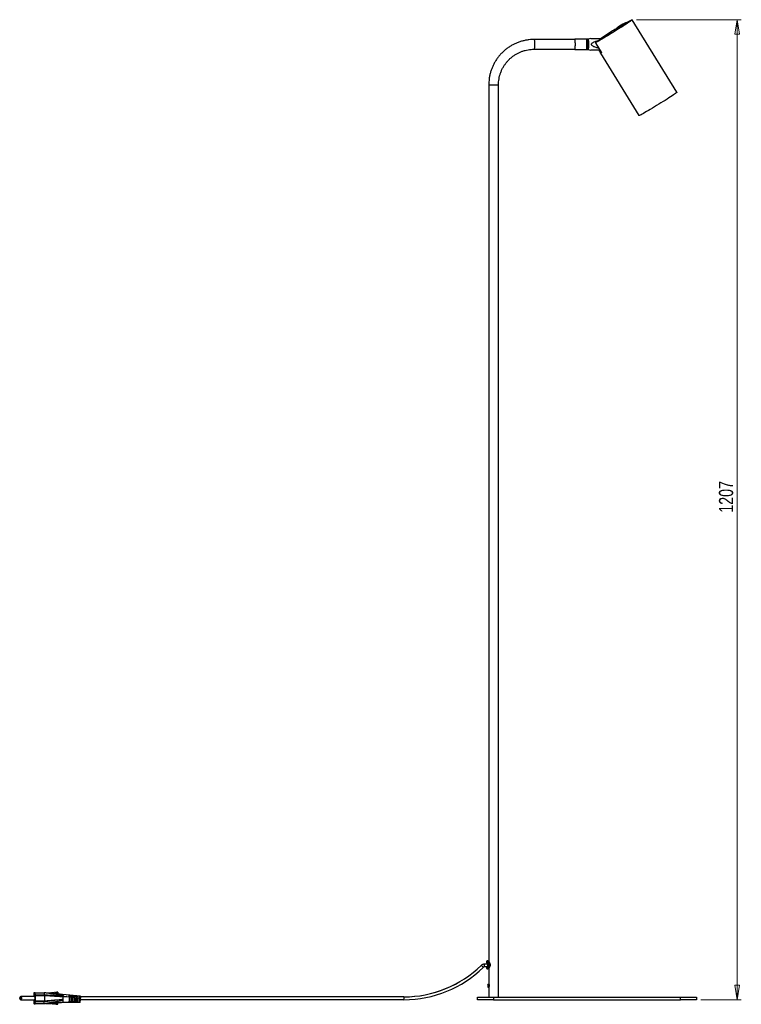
# Model space of a CAD drawing. Header units: millimetres. Extents: x 428 to 987, y 292 to 697.
# Tile 2 of 4: x 619 to 797, y 292 to 535. Entities that reach past the tile are written whole.
import ezdxf

# ---------------------------------------------------------------- set-up
doc = ezdxf.new("R2010")
doc.units = ezdxf.units.MM
doc.styles.add('SLDTEXTSTYLE0', font='TXT', dxfattribs={"width": 0.75})
doc.dimstyles.new('SLDDIMSTYLE0', dxfattribs={"dimtxt": 3.5, "dimasz": 3.556, "dimexe": 0, "dimexo": 0.0625, "dimgap": 0.875, "dimtad": 1, "dimdec": 0, "dimlfac": 5, "dimrnd": 1e-09, "dimzin": 12, "dimdsep": 46, "dimtxsty": 'SLDTEXTSTYLE0', "dimblk1": 'CLOSED', "dimblk2": 'CLOSED', "dimsah": 1, "dimcen": 0.09, "dimadec": 0, "dimazin": 3, "dimtfac": 1, "dimtdec": 0, "dimtofl": 0, "dimtmove": 0, "dimatfit": 3, "dimldrblk": 'CLOSED', "dimfxl": 0, "dimfrac": 2, "dimtolj": 1, "dimtzin": 12, "dimarcsym": 0})

# ---------------------------------------------------------------- blocks, each defined once
blk = doc.blocks.new('_Closed')
at = {"color": 0, "linetype": 'ByBlock', "lineweight": -2}
for p, q in [((-1, 0.166667), (0, 0)), ((-1, 0.166667), (-1, -0.166667)), ((0, 0), (-1, -0.166667)), ((0, 0), (-1, 0))]:
    blk.add_line(p, q, dxfattribs=at)
blk = doc.blocks.new('_D')
at = {"color": 7, "linetype": 'Continuous', "lineweight": 0}
for p, q in [((770.95, 535.1), (796.8, 535.1)), ((795.8, 535.1), (795.8, 293.63)), ((786.8, 293.63), (796.8, 293.63))]:
    blk.add_line(p, q, dxfattribs=at)
at = {"color": 7, "linetype": 'Continuous', "lineweight": 18, "xscale": 3.556, "yscale": 3.556}
for p, rotation in [((795.8, 535.1, 29.07), 90.0000000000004), ((795.8, 293.63, 29.07), 270.0000000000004)]:
    blk.add_blockref('_Closed', p, dxfattribs=dict(at, rotation=rotation))
at = {"color": 7, "linetype": 'Continuous', "lineweight": 18, "insert": (791.29, 413.62), "char_height": 3.5, "attachment_point": 1, "rotation": 90, "style": 'SLDTEXTSTYLE0'}
blk.add_mtext('1207', dxfattribs=at)

msp = doc.modelspace()

# ---------------------------------------------------------------- linework, layer by layer
at = {"color": 8, "linetype": 'Continuous', "lineweight": 25}
for p, q in [((768.43, 534.33), (768.45, 534.34)), ((768.48, 534.34), (768.45, 534.34)), ((768.61, 534.32), (768.61, 534.32)), ((765.94, 532.63), (765.94, 532.64)), ((766.17, 532.93), (766.23, 532.97)), ((766.17, 532.93), (766.17, 532.91)), ((763.11, 530.83), (763.09, 530.83)), ((763.16, 530.92), (763.23, 530.9)), ((763.31, 530.95), (763.31, 530.95)), ((762.09, 527.14), (762.22, 527.22)), ((734.6, 519.03), (737, 519.03)), ((734.1, 303.13), (734.1, 303.12)), ((734.1, 302.92), (734.1, 302.93)), ((734.1, 301.53), (734.1, 301.54)), ((734.1, 301.33), (734.1, 301.33))]:
    msp.add_line(p, q, dxfattribs=at)
at = {"color": 7, "linetype": 'Continuous', "lineweight": 25}
for p, q in [((768.66, 534.28), (768.62, 534.33)), ((769.55, 534.8), (769.52, 534.84)), ((780.95, 517.22), (769.95, 535.1)), ((766.12, 532.79), (766.15, 532.73)), ((755.76, 530.23), (745.78, 530.23)), ((758.62, 530.33), (755.76, 530.33)), ((758.67, 530.3), (758.62, 530.33)), ((758.71, 530.33), (758.67, 530.3)), ((759.08, 530.33), (758.72, 530.33)), ((759.75, 530.43), (759.08, 530.33)), ((761.19, 529.63), (760.92, 529.47)), ((761.19, 529.64), (760.93, 529.47)), ((760.97, 529.27), (762.28, 527.14)), ((763.23, 530.9), (761.3, 529.71)), ((761.31, 529.7), (761.3, 529.71)), ((762.1, 530.43), (762.47, 530.43)), ((762.28, 530.43), (763.05, 530.9)), ((763.09, 530.83), (763.05, 530.9)), ((763.14, 530.95), (763.31, 530.95)), ((763.14, 530.95), (763.16, 530.92)), ((763.16, 530.92), (763.26, 530.92)), ((745.78, 527.83), (755.76, 527.83)), ((755.76, 527.73), (758.62, 527.73)), ((758.62, 527.73), (758.67, 527.76)), ((758.67, 527.76), (758.71, 527.73)), ((758.72, 527.73), (759.08, 527.73)), ((759.08, 527.73), (759.75, 527.63)), ((762.09, 527.14), (761.79, 527.63)), ((762.1, 526.86), (771.58, 511.46)), ((762.32, 527.04), (762.16, 526.94)), ((734.6, 519.03), (734.6, 303.01)), ((737, 294.23), (737, 519.03)), ((732.75, 302.09), (732.72, 302.09)), ((733.55, 302.42), (733.52, 302.42)), ((734.29, 302.42), (733.55, 302.42)), ((734.2, 301.72), (733.55, 301.72)), ((734.1, 302.93), (734.1, 303.13)), ((734.1, 303.12), (734.1, 303.11)), ((734.1, 303.11), (734.1, 302.92)), ((734.1, 302.91), (734.1, 302.92)), ((734.1, 301.54), (734.1, 301.34)), ((734.1, 301.33), (734.1, 301.53)), ((734.11, 301.34), (734.1, 301.33)), ((734.35, 303.23), (734.2, 303.23)), ((734.2, 301.23), (734.35, 301.23)), ((734.6, 301.44), (734.6, 297.42)), ((734.43, 297.35), (734.39, 297.35)), ((734.49, 297.43), (734.47, 297.43)), ((734.54, 296.63), (734.56, 296.63)), ((734.6, 296.7), (734.6, 294.23)), ((619.54, 294.38), (619.37, 294.38)), ((619.37, 293.63), (619.54, 293.63)), ((622.83, 294.38), (619.54, 294.38)), ((619.54, 293.63), (622.83, 293.63)), ((622.58, 295.25), (622.55, 294.83)), ((622.55, 294.61), (622.55, 294.38)), ((622.55, 293.63), (622.55, 293.34)), ((622.9, 295.34), (622.59, 295.34)), ((622.9, 295.34), (623.91, 295.34)), ((622.94, 294.83), (622.91, 295.25)), ((625.11, 295.25), (622.91, 295.25)), ((622.94, 294.83), (625.13, 294.83)), ((625.14, 294.61), (622.94, 294.61)), ((622.94, 293.34), (622.94, 294.61)), ((623.91, 295.34), (625.1, 295.34)), ((625.11, 295.25), (625.13, 294.83)), ((625.13, 294.83), (625.13, 294.83)), ((625.14, 294.61), (625.14, 293.34)), ((626.57, 295.26), (626.45, 295.26)), ((626.45, 295.26), (626.5, 295.26)), ((626.62, 295.26), (626.5, 295.26)), ((626.57, 295.26), (626.62, 295.26)), ((626.75, 295.29), (626.79, 295.3)), ((626.87, 295.29), (626.75, 295.29)), ((626.92, 295.3), (626.79, 295.3)), ((626.87, 295.29), (626.92, 295.3)), ((627.04, 295.32), (627.09, 295.33)), ((627.17, 295.32), (627.04, 295.32)), ((627.21, 295.33), (627.09, 295.33)), ((627.17, 295.32), (627.21, 295.33)), ((627.47, 295.36), (627.34, 295.36)), ((627.34, 295.36), (627.39, 295.36)), ((627.51, 295.36), (627.39, 295.36)), ((627.47, 295.36), (627.51, 295.36)), ((627.77, 295.39), (627.64, 295.39)), ((627.64, 295.39), (627.68, 295.39)), ((627.81, 295.39), (627.68, 295.39)), ((627.77, 295.39), (627.81, 295.39)), ((627.94, 295.42), (627.98, 295.43)), ((628.06, 295.42), (627.94, 295.42)), ((628.11, 295.43), (627.98, 295.43)), ((628.06, 295.42), (628.11, 295.43)), ((628.24, 295.45), (628.34, 295.47)), ((628.36, 295.45), (628.24, 295.45)), ((628.46, 295.47), (628.34, 295.47)), ((628.36, 295.45), (628.46, 295.47)), ((628.46, 295.47), (628.46, 294.95)), ((634.01, 294.48), (629.63, 294.92)), ((629.7, 294.6), (629.7, 294.66)), ((630.64, 294.38), (633.01, 294.12)), ((631.46, 294.67), (631.19, 294.71)), ((631.23, 294.37), (631.5, 294.37)), ((631.5, 294.15), (631.23, 294.15)), ((631.46, 294.67), (631.46, 294.37)), ((632.06, 294.61), (631.79, 294.64)), ((631.82, 294.37), (632.09, 294.37)), ((632.1, 294.15), (631.83, 294.15)), ((632.06, 294.61), (632.06, 294.37)), ((632.66, 294.54), (632.39, 294.57)), ((632.39, 294.57), (632.41, 294.37)), ((632.41, 294.37), (632.68, 294.37)), ((632.69, 294.15), (632.42, 294.15)), ((632.68, 294.37), (632.66, 294.54)), ((632.66, 294.54), (632.66, 294.37)), ((633.26, 294.46), (632.99, 294.5)), ((632.99, 294.5), (633, 294.37)), ((633, 294.37), (633.27, 294.37)), ((633.28, 294.15), (633.01, 294.15)), ((633.01, 294.15), (633.01, 294.12)), ((633.03, 293.63), (633.06, 293.63)), ((633.27, 293.63), (633.06, 293.63)), ((633.27, 294.37), (633.26, 294.46)), ((633.26, 294.46), (633.26, 294.37)), ((633.28, 294.09), (633.28, 294.15)), ((633.28, 294.09), (633.61, 294.06)), ((633.86, 294.38), (633.59, 294.42)), ((633.59, 294.42), (633.59, 294.37)), ((633.59, 294.37), (633.86, 294.37)), ((633.87, 294.15), (633.61, 294.15)), ((633.61, 294.15), (633.61, 294.06)), ((633.87, 293.63), (633.61, 293.63)), ((633.86, 294.37), (633.86, 294.38)), ((633.86, 294.38), (633.86, 294.37)), ((633.88, 294.03), (633.87, 294.15)), ((633.88, 294.03), (634.02, 294.01)), ((634.02, 294.01), (634.02, 294.01)), ((713.72, 293.63), (634.02, 293.63)), ((713.72, 294.33), (634.03, 294.33)), ((731.8, 293.63), (731.8, 294.23)), ((731.8, 294.23), (735.8, 294.23)), ((735.8, 293.63), (731.8, 293.63)), ((735.8, 294.23), (735.8, 293.63)), ((735.8, 294.23), (781.8, 294.23)), ((735.8, 293.63), (781.8, 293.63)), ((781.8, 293.63), (781.8, 294.23)), ((781.8, 294.23), (785.8, 294.23)), ((785.8, 293.63), (781.8, 293.63)), ((785.8, 294.23), (785.8, 293.63)), ((622.55, 293.13), (622.58, 292.71)), ((622.59, 292.62), (622.9, 292.62)), ((625.09, 292.62), (622.9, 292.62)), ((622.91, 292.71), (622.94, 293.13)), ((622.91, 292.71), (625.11, 292.71)), ((622.94, 293.34), (625.14, 293.34)), ((625.13, 293.13), (622.94, 293.13)), ((624.79, 292.62), (624.79, 292.62)), ((625.11, 292.71), (625.13, 293.13)), ((625.13, 293.13), (625.13, 293.13)), ((625.14, 293.34), (625.14, 293.34)), ((626.57, 292.7), (626.45, 292.7)), ((626.45, 292.7), (626.5, 292.69)), ((626.62, 292.69), (626.5, 292.69)), ((626.57, 292.7), (626.62, 292.69)), ((626.87, 292.67), (626.75, 292.67)), ((626.75, 292.67), (626.79, 292.66)), ((626.92, 292.66), (626.79, 292.66)), ((626.87, 292.67), (626.92, 292.66)), ((627.17, 292.63), (627.04, 292.63)), ((627.04, 292.63), (627.09, 292.63)), ((627.21, 292.63), (627.09, 292.63)), ((627.17, 292.63), (627.21, 292.63)), ((627.47, 292.6), (627.34, 292.6)), ((627.34, 292.6), (627.39, 292.6)), ((627.51, 292.6), (627.39, 292.6)), ((627.47, 292.6), (627.51, 292.6)), ((627.77, 292.57), (627.64, 292.57)), ((627.64, 292.57), (627.68, 292.56)), ((627.81, 292.56), (627.68, 292.56)), ((627.77, 292.57), (627.81, 292.56)), ((628.06, 292.54), (627.94, 292.54)), ((627.94, 292.54), (627.98, 292.53)), ((628.11, 292.53), (627.98, 292.53)), ((628.06, 292.54), (628.11, 292.53)), ((628.36, 292.5), (628.24, 292.5)), ((628.24, 292.5), (628.34, 292.49)), ((628.46, 292.49), (628.34, 292.49)), ((628.36, 292.5), (628.46, 292.49)), ((628.46, 292.49), (628.46, 293.02)), ((629.63, 292.98), (634, 292.98)), ((631.46, 293.28), (631.19, 293.28)), ((631.19, 293.06), (631.46, 293.06)), ((631.46, 293.28), (631.46, 293.06)), ((632.06, 293.28), (631.79, 293.28)), ((631.79, 293.06), (632.06, 293.07)), ((632.06, 293.28), (632.06, 293.07)), ((632.66, 293.28), (632.39, 293.28)), ((632.39, 293.07), (632.66, 293.07)), ((632.66, 293.28), (632.66, 293.07)), ((633.26, 293.28), (632.99, 293.28)), ((632.99, 293.08), (633.26, 293.08)), ((633.26, 293.28), (633.26, 293.08)), ((633.86, 293.28), (633.59, 293.28)), ((633.59, 293.08), (633.86, 293.09)), ((633.86, 293.28), (633.86, 293.09))]:
    msp.add_line(p, q, dxfattribs=at)
at = {"color": 7, "linetype": 'Continuous', "lineweight": 25, "flags": 128}
for points in [[(768.5, 534.36), (768.69, 534.46), (769.03, 534.65), (769.32, 534.81), (769.56, 534.94), (769.74, 535.03), (769.87, 535.08), (769.94, 535.1), (769.94, 535.08), (769.89, 535.03), (769.78, 534.94), (769.61, 534.81), (769.39, 534.65), (769.11, 534.46), (768.79, 534.24), (768.42, 534), (768.01, 533.73), (767.56, 533.44), (767.09, 533.14), (766.59, 532.83), (766.07, 532.5), (765.54, 532.18), (765.02, 531.85), (764.49, 531.53), (763.97, 531.22), (763.47, 530.92), (763, 530.64), (762.55, 530.37), (762.13, 530.14), (761.76, 529.92), (761.43, 529.74), (761.15, 529.59), (760.93, 529.47), (760.93, 529.47)], [(768.38, 534.27), (768.43, 534.3), (768.77, 534.49), (769.06, 534.65), (769.3, 534.78), (769.49, 534.87), (769.61, 534.93), (769.68, 534.94), (769.69, 534.93), (769.64, 534.87), (769.52, 534.78), (769.35, 534.65), (769.12, 534.49), (768.84, 534.3), (768.51, 534.08), (768.14, 533.83), (767.73, 533.57), (767.28, 533.28), (766.81, 532.98), (766.31, 532.67), (765.8, 532.35), (765.29, 532.03), (764.77, 531.71), (764.26, 531.4), (763.76, 531.11), (763.29, 530.82), (762.84, 530.56), (762.42, 530.32), (762.04, 530.1), (761.71, 529.91), (761.43, 529.76), (761.19, 529.64), (761.19, 529.64)], [(768.56, 534.36), (768.74, 534.46), (769.01, 534.61), (769.23, 534.72), (769.39, 534.8), (769.49, 534.83), (769.52, 534.83), (769.5, 534.8), (769.41, 534.72), (769.26, 534.61), (769.06, 534.46), (768.8, 534.28), (768.49, 534.07), (768.13, 533.84), (767.73, 533.57), (767.29, 533.29), (766.83, 533), (766.34, 532.69), (765.83, 532.38), (765.32, 532.06), (764.81, 531.75), (764.3, 531.44), (763.81, 531.14), (763.34, 530.86), (762.89, 530.6), (762.49, 530.36), (762.12, 530.15), (761.79, 529.97), (761.52, 529.82), (761.3, 529.71), (761.3, 529.71)], [(755.73, 530.23), (755.74, 530.27), (755.76, 530.33), (755.78, 530.31), (755.79, 530.22), (755.81, 530.07), (755.82, 529.86), (755.83, 529.61), (755.84, 529.32), (755.84, 529.02), (755.84, 528.72), (755.83, 528.44), (755.82, 528.19), (755.81, 527.98), (755.79, 527.83), (755.78, 527.75), (755.76, 527.73), (755.74, 527.78), (755.73, 527.83)], [(755.76, 530.23), (755.78, 530.21), (755.79, 530.11), (755.81, 529.95), (755.82, 529.73), (755.83, 529.47), (755.84, 529.18), (755.84, 528.88), (755.83, 528.59), (755.82, 528.32), (755.81, 528.1), (755.79, 527.94), (755.78, 527.85), (755.76, 527.83)], [(758.62, 530.33), (758.63, 530.31), (758.65, 530.22), (758.67, 530.07), (758.68, 529.86), (758.69, 529.61), (758.7, 529.32), (758.7, 529.02), (758.7, 528.72), (758.69, 528.44), (758.68, 528.19), (758.67, 527.98), (758.65, 527.83), (758.63, 527.75), (758.62, 527.73)], [(758.67, 530.3), (758.68, 530.27), (758.7, 530.17), (758.72, 530), (758.73, 529.78), (758.74, 529.51), (758.74, 529.22), (758.75, 528.91), (758.74, 528.61), (758.73, 528.34), (758.72, 528.1), (758.71, 527.92), (758.69, 527.8), (758.67, 527.76)], [(758.71, 530.33), (758.73, 530.31), (758.75, 530.22), (758.77, 530.07), (758.78, 529.86), (758.79, 529.61), (758.8, 529.32), (758.8, 529.02), (758.8, 528.72), (758.79, 528.44), (758.78, 528.19), (758.76, 527.98), (758.75, 527.83), (758.73, 527.75), (758.71, 527.73)], [(759.16, 529.03), (759.15, 529.33), (759.15, 529.61), (759.14, 529.86), (759.12, 530.07), (759.11, 530.22), (759.09, 530.31), (759.08, 530.33)], [(759.08, 530.33), (759.09, 530.31), (759.11, 530.22), (759.12, 530.07), (759.14, 529.86), (759.15, 529.61), (759.15, 529.32), (759.16, 529.02), (759.15, 528.72), (759.15, 528.44), (759.14, 528.19), (759.12, 527.98), (759.11, 527.83), (759.09, 527.75), (759.08, 527.73)], [(762.32, 526.94), (762.25, 526.91), (762.18, 526.88), (762.14, 526.86), (762.11, 526.86), (762.1, 526.86), (762.1, 526.88), (762.13, 526.91), (762.16, 526.94)], [(780.95, 517.22), (780.95, 517.21), (780.89, 517.15), (780.78, 517.06), (780.61, 516.93), (780.38, 516.77), (780.1, 516.58), (779.77, 516.35), (779.39, 516.1), (778.97, 515.83), (778.52, 515.54), (778.03, 515.23), (777.53, 514.91), (777, 514.59), (776.47, 514.26), (775.94, 513.93), (775.41, 513.61), (774.89, 513.29), (774.39, 512.99), (773.91, 512.71), (773.46, 512.45), (773.05, 512.21), (772.69, 512.01), (772.37, 511.83), (772.1, 511.68), (771.88, 511.57), (771.72, 511.5), (771.62, 511.46), (771.58, 511.46)], [(619.08, 294.01), (619.07, 294.04), (619.07, 294.06), (619.07, 294.08), (619.07, 294.08), (619.07, 294.08), (619.07, 294.06), (619.07, 294.04), (619.07, 294.01), (619.07, 293.98), (619.07, 293.95), (619.07, 293.94), (619.07, 293.93), (619.07, 293.94), (619.07, 293.95), (619.07, 293.98), (619.08, 294.01)], [(619.23, 294.01), (619.23, 293.98), (619.23, 293.95), (619.23, 293.94), (619.24, 293.93), (619.24, 293.94), (619.24, 293.95), (619.24, 293.98), (619.24, 294.01), (619.24, 294.04), (619.24, 294.06), (619.24, 294.08), (619.24, 294.08), (619.23, 294.08), (619.23, 294.06), (619.23, 294.04), (619.23, 294.01)]]:
    msp.add_lwpolyline(points, dxfattribs=at)
at = {"color": 8, "linetype": 'Continuous', "lineweight": 25, "flags": 128}
for points in [[(768.83, 534.42), (768.83, 534.42), (768.84, 534.42)], [(745.78, 530.23), (745.8, 530.21), (745.81, 530.11), (745.83, 529.95), (745.84, 529.73), (745.85, 529.47), (745.86, 529.18), (745.86, 528.88), (745.85, 528.59), (745.84, 528.32), (745.83, 528.1), (745.81, 527.94), (745.8, 527.85), (745.78, 527.83)], [(619.37, 294.38), (619.38, 294.35), (619.38, 294.34)]]:
    msp.add_lwpolyline(points, dxfattribs=at)
at = {"color": 7, "linetype": 'Continuous', "lineweight": 25}
for centre, radius, start, end in [((756.24, 551.61), 21.32, 297.083, 306.2252), ((768.5, 534.26), 0.093, 94.1879, 123.6389), ((768.53, 534.26), 0.0972, 94.0469, 122.7794), ((769.33, 533.11), 1.4, 110.7868, 119.981), ((840.83, 409.42), 144.36, 121.1595, 123.0551), ((834.3, 420), 131.92, 121.1057, 123.1723), ((830.82, 425.65), 125.28, 121.0658, 123.2496), ((766.68, 531.86), 1.08, 121.5352, 133.5717), ((766.21, 532.85), 0.0964, 119.7325, 165.34), ((766.24, 532.85), 0.0954, 121.0777, 207.2771), ((753.31, 528.74), 5.85, 350.0463, 2.8253), ((763.56, 530.13), 0.928, 116.6971, 123.1936), ((762.92, 531.45), 0.63, 299.3696, 307.9854), ((713.69, 321.55), 27.22, 270.0084, 314.375), ((713.71, 321.55), 27.22, 270.0084, 314.375), ((713.71, 321.55), 27.92, 270.0084, 314.375), ((733.53, 301.27), 1.15, 90.0091, 134.3743), ((733.55, 301.27), 1.15, 90.0091, 134.3743), ((730.72, 299.63), 3.19, 37.9517, 50.5528), ((733.55, 301.27), 0.449, 90.0091, 134.3743), ((731.28, 302.07), 2.3, 351.2451, 8.7549), ((734.2, 303.13), 0.0999, 90.0548, 180.0548), ((734.2, 301.33), 0.0999, 179.9449, 269.9455), ((733.98, 296.75), 0.444, 343.9139, 1.4344), ((626.19, 294.63), 3.65, 176.8677, 180.2029), ((622.8, 295.26), 0.223, 160.0136, 183.0338), ((620.79, 294.01), 2.07, 349.539, 10.461), ((622.69, 295.26), 0.223, 356.9662, 19.9864), ((619.3, 294.63), 3.65, 359.7971, 3.1323), ((626.31, 295.33), 0.151, 298.7418, 332.3854), ((626.44, 295.33), 0.151, 295.8442, 332.3871), ((626.74, 295.36), 0.151, 219.643, 332.8775), ((626.61, 295.36), 0.151, 294.2133, 332.8413), ((627.03, 295.39), 0.151, 219.1928, 333.3277), ((626.91, 295.39), 0.151, 294.2136, 333.2909), ((627.33, 295.42), 0.151, 218.7449, 333.7756), ((627.21, 295.42), 0.151, 294.2139, 333.7382), ((627.63, 295.45), 0.151, 218.3001, 335.1064), ((627.51, 295.45), 0.151, 294.215, 335.0669), ((627.93, 295.49), 0.151, 217.4139, 334.6646), ((627.8, 295.49), 0.151, 294.2145, 334.6263), ((628.22, 295.52), 0.151, 217.4143, 335.1061), ((628.1, 295.52), 0.151, 294.2149, 335.0671), ((639.34, 293.73), 7.94, 176.975, 183.2446), ((623.53, 293.73), 7.94, 356.7554, 3.025), ((639.94, 293.73), 7.94, 176.975, 183.2446), ((624.13, 293.73), 7.94, 356.7554, 3.025), ((640.54, 293.73), 7.94, 176.975, 183.2446), ((624.73, 293.73), 7.94, 356.7554, 3.025), ((635.45, 293.98), 2.44, 175.9793, 188.2032), ((630.64, 293.98), 2.44, 351.7961, 4.0595), ((639.71, 293.67), 6.52, 180.3988, 183.4801), ((625.39, 293.73), 7.88, 356.7358, 1.5484), ((640.31, 293.67), 6.52, 180.3988, 183.4801), ((625.99, 293.73), 7.88, 356.7358, 1.5484), ((627.8, 293.79), 6.22, 352.471, 2.0269), ((711.44, 293.98), 2.3, 351.2451, 8.7549), ((626.19, 293.33), 3.65, 179.7971, 183.1323), ((622.8, 292.69), 0.223, 176.9662, 199.9864), ((622.69, 292.69), 0.223, 340.0136, 3.0338), ((619.3, 293.33), 3.65, 356.8677, 0.2029), ((626.44, 292.63), 0.151, 27.6167, 57.1148), ((626.74, 292.6), 0.151, 27.1225, 140.357), ((626.61, 292.6), 0.151, 27.1587, 65.7867), ((627.03, 292.57), 0.151, 26.6723, 140.8072), ((626.91, 292.57), 0.151, 26.7091, 65.7864), ((627.33, 292.53), 0.151, 26.2244, 141.2551), ((627.21, 292.53), 0.151, 26.2618, 65.7861), ((627.63, 292.5), 0.151, 24.8936, 141.6999), ((627.51, 292.5), 0.151, 24.9331, 65.785), ((627.93, 292.47), 0.151, 25.3354, 142.5861), ((627.8, 292.47), 0.151, 25.3737, 65.7855), ((628.22, 292.44), 0.151, 24.8939, 142.5857), ((628.1, 292.44), 0.151, 24.9329, 65.7851)]:
    msp.add_arc(centre, radius, start, end, dxfattribs=at)
at = {"color": 8, "linetype": 'Continuous', "lineweight": 25}
for centre, radius, start, end in [((768.53, 534.26), 0.0978, 37.333, 93.899), ((753.9, 529.75), 8.23, 3.2142, 4.727), ((734.2, 302.93), 0.1, 179.9844, 227.664), ((734.2, 301.53), 0.1, 131.7058, 180.0131), ((619.31, 293.67), 0.0761, 327.8927, 5.312), ((617.5, 294.01), 2.07, 349.5241, 10.4704)]:
    msp.add_arc(centre, radius, start, end, dxfattribs=at)
at = {"color": 7, "linetype": 'Continuous', "lineweight": 25}
for centre, major_axis, ratio, start_param, end_param in [((767.34, 533.61), (1.17, 0.71), 0.155008, 0.249388, 2.984791), ((767.34, 533.61), (1.16, 0.73), 0.0902, 0.15718, 2.892583), ((763.1, 530.83), (0.0634, 0.0877), 0.046239, 0.033425, 1.604221)]:
    msp.add_ellipse(centre, major_axis=major_axis, ratio=ratio, start_param=start_param, end_param=end_param, dxfattribs=at)
for points, knots in [([(768.61, 534.32), (768.59, 534.31), (768.54, 534.31), (768.37, 534.23), (768.05, 534.07), (767.65, 533.84), (767.23, 533.58), (766.82, 533.31), (766.48, 533.07), (766.25, 532.9), (766.18, 532.83), (766.16, 532.8)], [0, 0, 0, 0, 0.049876, 0.173835, 0.297748, 0.420881, 0.543292, 0.665355, 0.787588, 0.910434, 1, 1, 1, 1]), ([(768.62, 534.33), (768.61, 534.33), (768.6, 534.34), (768.59, 534.35), (768.57, 534.35), (768.56, 534.35), (768.56, 534.36), (768.55, 534.36), (768.55, 534.36), (768.54, 534.36), (768.51, 534.36), (768.49, 534.36)], [0, 0, 0, 0, 0.0488372, 0.1042584, 0.1479846, 0.1782458, 0.2052745, 0.2431763, 0.3194709, 0.5765736, 1, 1, 1, 1]), ([(768.54, 534.36), (768.54, 534.36), (768.53, 534.36), (768.53, 534.35), (768.52, 534.35)], [0, 0, 0, 0, 0.5044518, 1, 1, 1, 1]), ([(766.12, 532.87), (766.12, 532.87), (766.12, 532.85), (766.11, 532.83), (766.12, 532.8), (766.12, 532.79)], [0, 0, 0, 0, 0.252217, 0.759014, 1, 1, 1, 1]), ([(745.78, 530.23), (745.63, 530.23), (745.19, 530.22), (744.48, 530.16), (743.65, 530.03), (742.83, 529.84), (742.03, 529.59), (741.24, 529.28), (740.49, 528.91), (739.76, 528.48), (739.07, 528), (738.42, 527.47), (737.81, 526.89), (737.24, 526.27), (736.72, 525.61), (736.26, 524.91), (735.84, 524.18), (735.48, 523.42), (735.18, 522.63), (734.94, 521.82), (734.76, 521), (734.65, 520.17), (734.6, 519.51), (734.6, 519.13), (734.6, 519.03)], [0, 0, 0, 0, 0.026616, 0.074427, 0.122246, 0.170065, 0.217885, 0.265705, 0.313525, 0.361346, 0.409168, 0.45699, 0.504814, 0.552638, 0.600464, 0.64829, 0.696118, 0.743946, 0.791775, 0.839605, 0.887436, 0.935267, 0.983099, 1, 1, 1, 1]), ([(759.76, 530.43), (759.76, 530.43), (759.76, 530.43), (759.8, 530.43), (759.92, 530.43), (760.3, 530.43), (760.9, 530.43), (761.55, 530.43), (761.95, 530.43), (762.1, 530.43)], [0, 0, 0, 0, 0.0208679, 0.0482196, 0.0964534, 0.2311418, 0.5280541, 0.8293405, 1, 1, 1, 1]), ([(761.67, 529.94), (761.63, 529.93), (761.37, 529.86), (760.97, 529.74), (760.52, 529.57), (760.21, 529.43), (760, 529.3), (759.89, 529.17), (759.85, 529.1), (759.84, 529.04), (759.84, 528.99), (759.87, 528.9), (759.99, 528.76), (760.35, 528.54), (760.94, 528.32), (761.43, 528.18), (761.67, 528.12)], [0, 0, 0, 0, 0.02965, 0.189734, 0.296064, 0.367302, 0.438503, 0.465883, 0.486708, 0.492394, 0.509236, 0.526016, 0.555609, 0.638242, 0.821418, 1, 1, 1, 1]), ([(760.93, 529.47), (760.92, 529.46), (760.91, 529.45), (760.91, 529.41), (760.92, 529.36), (760.94, 529.31), (760.96, 529.28), (760.97, 529.27)], [0, 0, 0, 0, 0.2275837, 0.4554043, 0.6765559, 0.888193, 1, 1, 1, 1]), ([(737, 519.03), (737, 519.15), (737.01, 519.52), (737.06, 520.14), (737.19, 520.88), (737.37, 521.6), (737.62, 522.3), (737.93, 522.98), (738.29, 523.64), (738.7, 524.25), (739.17, 524.84), (739.68, 525.38), (740.24, 525.87), (740.84, 526.32), (741.47, 526.71), (742.14, 527.05), (742.83, 527.33), (743.54, 527.55), (744.27, 527.71), (745.02, 527.81), (745.52, 527.82), (745.78, 527.83)], [0, 0, 0, 0, 0.0266173, 0.0805451, 0.134485, 0.1884252, 0.242366, 0.2963078, 0.3502508, 0.4041952, 0.4581414, 0.5120894, 0.5660394, 0.6199915, 0.6739456, 0.7279016, 0.7818596, 0.8358193, 0.8897804, 0.9437427, 1, 1, 1, 1]), ([(761.97, 527.63), (761.87, 527.63), (761.51, 527.63), (760.91, 527.63), (760.3, 527.63), (759.92, 527.63), (759.8, 527.63), (759.76, 527.63), (759.76, 527.63), (759.76, 527.63)], [0, 0, 0, 0, 0.127803, 0.441259, 0.756912, 0.898562, 0.949288, 0.978054, 1, 1, 1, 1]), ([(762.16, 526.94), (762.17, 526.95), (762.17, 526.96), (762.16, 527), (762.14, 527.05), (762.12, 527.1), (762.1, 527.13), (762.09, 527.14)], [0, 0, 0, 0, 0.223363, 0.446786, 0.66793, 0.882137, 1, 1, 1, 1]), ([(762.28, 527.14), (762.29, 527.12), (762.31, 527.08), (762.33, 527.03), (762.34, 526.98), (762.34, 526.95), (762.33, 526.94), (762.32, 526.94)], [0, 0, 0, 0, 0.205422, 0.410714, 0.619671, 0.835971, 1, 1, 1, 1]), ([(734.1, 301.33), (734.11, 301.34), (734.14, 301.35), (734.23, 301.48), (734.34, 301.68), (734.43, 301.94), (734.47, 302.23), (734.43, 302.49), (734.35, 302.73), (734.25, 302.94), (734.14, 303.1), (734.11, 303.12), (734.1, 303.13)], [0, 0, 0, 0, 0.0993039, 0.1974022, 0.3009214, 0.412952, 0.4996616, 0.5864537, 0.6742929, 0.7775085, 0.8935451, 1, 1, 1, 1]), ([(734.1, 302.93), (734.11, 302.92), (734.13, 302.91), (734.19, 302.8), (734.26, 302.64), (734.31, 302.42), (734.33, 302.18), (734.29, 301.96), (734.24, 301.77), (734.17, 301.62), (734.12, 301.54), (734.11, 301.53), (734.1, 301.53)], [0, 0, 0, 0, 0.103517, 0.205776, 0.311323, 0.420525, 0.522754, 0.616565, 0.713914, 0.822369, 0.935577, 1, 1, 1, 1]), ([(734.1, 301.54), (734.1, 301.55), (734.1, 301.56), (734.12, 301.63), (734.14, 301.7), (734.15, 301.72)], [0, 0, 0, 0, 0.293519, 0.818499, 1, 1, 1, 1]), ([(734.21, 302.42), (734.21, 302.44), (734.2, 302.54), (734.16, 302.68), (734.12, 302.82), (734.11, 302.86), (734.11, 302.87)], [0, 0, 0, 0, 0.1065816, 0.4390382, 0.8094244, 1, 1, 1, 1]), ([(734.2, 303.23), (734.19, 303.23), (734.17, 303.23), (734.14, 303.21), (734.13, 303.19), (734.12, 303.19)], [0, 0, 0, 0, 0.36752, 0.805716, 1, 1, 1, 1]), ([(734.12, 301.27), (734.12, 301.27), (734.13, 301.25), (734.16, 301.24), (734.19, 301.23), (734.21, 301.23), (734.21, 301.23)], [0, 0, 0, 0, 0.080335, 0.463758, 0.843973, 1, 1, 1, 1]), ([(734.14, 302.86), (734.14, 302.86), (734.14, 302.86), (734.15, 302.84), (734.17, 302.8), (734.22, 302.7), (734.27, 302.55), (734.3, 302.42), (734.3, 302.34), (734.3, 302.34)], [0, 0, 0, 0, 0.0206808, 0.1131345, 0.2800651, 0.4986905, 0.7389634, 0.9780415, 1, 1, 1, 1]), ([(734.3, 302.34), (734.3, 302.28), (734.31, 302.16), (734.28, 301.98), (734.24, 301.81), (734.18, 301.69), (734.15, 301.62), (734.13, 301.6), (734.14, 301.6), (734.14, 301.6)], [0, 0, 0, 0, 0.162308, 0.339128, 0.522402, 0.7174, 0.886695, 0.97819, 1, 1, 1, 1]), ([(734.2, 303.23), (734.21, 303.22), (734.24, 303.19), (734.34, 303.02), (734.45, 302.78), (734.52, 302.51), (734.55, 302.23), (734.52, 301.92), (734.43, 301.63), (734.32, 301.4), (734.24, 301.26), (734.21, 301.24), (734.2, 301.23)], [0, 0, 0, 0, 0.104006, 0.218145, 0.321169, 0.41056, 0.500343, 0.590033, 0.703742, 0.80664, 0.902991, 1, 1, 1, 1]), ([(734.35, 301.23), (734.36, 301.23), (734.37, 301.24), (734.44, 301.32), (734.56, 301.51), (734.68, 301.75), (734.76, 302.01), (734.78, 302.28), (734.73, 302.58), (734.61, 302.85), (734.49, 303.06), (734.39, 303.2), (734.37, 303.22), (734.35, 303.23)], [0, 0, 0, 0, 0.0462518, 0.1391719, 0.2546655, 0.3508792, 0.4312324, 0.5148092, 0.5980834, 0.7135856, 0.813945, 0.9066895, 1, 1, 1, 1]), ([(734.4, 303.18), (734.42, 303.17), (734.44, 303.15), (734.53, 303.02), (734.65, 302.82), (734.76, 302.56), (734.81, 302.27), (734.79, 302.02), (734.72, 301.78), (734.6, 301.54), (734.49, 301.37), (734.42, 301.29), (734.41, 301.28), (734.4, 301.28)], [0, 0, 0, 0, 0.0916028, 0.1834014, 0.2838114, 0.4004595, 0.4849597, 0.5698157, 0.6511894, 0.7480561, 0.8631099, 0.9546375, 1, 1, 1, 1]), ([(734.69, 302.94), (734.67, 302.95), (734.62, 302.95), (734.57, 302.97), (734.54, 302.99), (734.53, 303), (734.53, 303)], [0, 0, 0, 0, 0.2822578, 0.5636743, 0.8647115, 1, 1, 1, 1]), ([(734.53, 301.45), (734.54, 301.46), (734.55, 301.47), (734.6, 301.5), (734.65, 301.51), (734.68, 301.51), (734.69, 301.51)], [0, 0, 0, 0, 0.3035632, 0.6068456, 0.9142759, 1, 1, 1, 1]), ([(734.61, 303.01), (734.61, 303.02), (734.6, 303.04), (734.64, 303), (734.71, 302.9), (734.82, 302.73), (734.92, 302.52), (734.97, 302.28), (734.95, 302.06), (734.88, 301.86), (734.79, 301.66), (734.68, 301.51), (734.61, 301.43), (734.6, 301.43), (734.61, 301.46), (734.63, 301.5), (734.63, 301.5)], [0, 0, 0, 0, 0.0298987, 0.1063501, 0.1825729, 0.2688954, 0.3684854, 0.4395927, 0.510938, 0.5789381, 0.6605986, 0.7599739, 0.8402187, 0.9207255, 0.9954556, 1, 1, 1, 1]), ([(734.41, 297.34), (734.41, 297.34), (734.4, 297.36), (734.4, 297.35), (734.39, 297.31), (734.39, 297.23), (734.38, 297.17), (734.38, 297.14)], [0, 0, 0, 0, 0.140417, 0.357503, 0.57459, 0.791676, 1, 1, 1, 1]), ([(734.38, 297.14), (734.38, 297.11), (734.38, 297.04), (734.38, 296.93), (734.38, 296.82), (734.39, 296.73), (734.39, 296.66), (734.4, 296.63), (734.4, 296.63), (734.4, 296.63)], [0, 0, 0, 0, 0.13913, 0.290328, 0.455519, 0.620672, 0.786129, 0.970606, 1, 1, 1, 1]), ([(734.42, 296.76), (734.42, 296.8), (734.43, 296.88), (734.43, 297.01), (734.42, 297.14), (734.42, 297.24), (734.41, 297.31), (734.41, 297.33), (734.41, 297.34)], [0, 0, 0, 0, 0.18609, 0.372222, 0.553993, 0.721338, 0.888323, 1, 1, 1, 1]), ([(734.41, 297.34), (734.41, 297.32), (734.42, 297.3), (734.43, 297.23), (734.44, 297.14), (734.45, 297.04), (734.46, 296.94), (734.46, 296.85), (734.46, 296.77), (734.46, 296.72), (734.46, 296.7), (734.46, 296.71), (734.46, 296.71)], [0, 0, 0, 0, 0.101666, 0.201843, 0.316422, 0.430332, 0.539887, 0.653452, 0.768212, 0.87861, 0.990606, 1, 1, 1, 1]), ([(734.46, 297.42), (734.46, 297.41), (734.44, 297.39), (734.43, 297.36), (734.42, 297.35)], [0, 0, 0, 0, 0.558659, 1, 1, 1, 1]), ([(734.42, 296.76), (734.42, 296.72), (734.42, 296.65), (734.42, 296.62), (734.42, 296.63), (734.42, 296.63)], [0, 0, 0, 0, 0.599206, 0.982528, 1, 1, 1, 1]), ([(734.42, 296.63), (734.43, 296.64), (734.44, 296.67), (734.46, 296.69), (734.46, 296.7)], [0, 0, 0, 0, 0.500287, 1, 1, 1, 1]), ([(734.43, 297.35), (734.43, 297.35), (734.44, 297.36), (734.44, 297.34), (734.46, 297.3), (734.47, 297.23), (734.47, 297.15), (734.48, 297.06), (734.49, 296.97), (734.49, 296.89), (734.5, 296.81), (734.5, 296.75), (734.5, 296.71), (734.5, 296.71), (734.5, 296.7)], [0, 0, 0, 0, 0.018463, 0.109769, 0.198403, 0.285904, 0.376854, 0.467793, 0.55527, 0.643932, 0.735244, 0.825556, 0.912447, 1, 1, 1, 1]), ([(734.46, 297.42), (734.47, 297.42), (734.47, 297.44), (734.49, 297.42), (734.5, 297.37), (734.51, 297.28), (734.52, 297.17), (734.53, 297.05), (734.54, 296.92), (734.54, 296.8), (734.54, 296.71), (734.54, 296.65), (734.54, 296.63), (734.54, 296.63), (734.54, 296.64), (734.54, 296.64)], [0, 0, 0, 0, 0.040662, 0.129961, 0.217316, 0.30276, 0.391729, 0.48018, 0.565259, 0.653443, 0.742552, 0.828284, 0.912157, 0.996498, 1, 1, 1, 1]), ([(734.49, 297.43), (734.5, 297.42), (734.51, 297.42), (734.52, 297.36), (734.53, 297.27), (734.54, 297.16), (734.55, 297.03), (734.56, 296.91), (734.56, 296.82), (734.56, 296.72), (734.56, 296.66), (734.56, 296.62), (734.56, 296.63), (734.56, 296.63)], [0, 0, 0, 0, 0.095928, 0.196668, 0.295987, 0.399214, 0.501363, 0.599922, 0.702389, 0.737163, 0.89465, 0.995396, 1, 1, 1, 1]), ([(734.5, 296.71), (734.51, 296.7), (734.52, 296.68), (734.54, 296.65), (734.54, 296.64)], [0, 0, 0, 0, 0.500625, 1, 1, 1, 1]), ([(734.56, 297.3), (734.55, 297.31), (734.54, 297.33), (734.52, 297.35), (734.52, 297.37)], [0, 0, 0, 0, 0.499343, 1, 1, 1, 1]), ([(734.6, 297.42), (734.59, 297.4), (734.58, 297.38), (734.57, 297.36), (734.56, 297.34)], [0, 0, 0, 0, 0.4621878, 1, 1, 1, 1]), ([(734.56, 297.3), (734.56, 297.3), (734.56, 297.28), (734.57, 297.23), (734.58, 297.14), (734.59, 297.04), (734.59, 296.94), (734.6, 296.85), (734.6, 296.77), (734.6, 296.72), (734.6, 296.7), (734.6, 296.71), (734.6, 296.71)], [0, 0, 0, 0, 0.012278, 0.122378, 0.248306, 0.3735, 0.493906, 0.618721, 0.744849, 0.866182, 0.989271, 1, 1, 1, 1]), ([(734.56, 296.63), (734.57, 296.64), (734.58, 296.67), (734.6, 296.69), (734.6, 296.7)], [0, 0, 0, 0, 0.517528, 1, 1, 1, 1]), ([(734.57, 297.35), (734.57, 297.35), (734.58, 297.35), (734.59, 297.32), (734.6, 297.26), (734.61, 297.19), (734.62, 297.1), (734.63, 297.01), (734.63, 296.92), (734.63, 296.85), (734.64, 296.81), (734.64, 296.79)], [0, 0, 0, 0, 0.117277, 0.232948, 0.344433, 0.459881, 0.577193, 0.691662, 0.803495, 0.919897, 1, 1, 1, 1]), ([(734.64, 296.79), (734.64, 296.79), (734.63, 296.76), (734.62, 296.73), (734.6, 296.7), (734.6, 296.71), (734.6, 296.71)], [0, 0, 0, 0, 0.034068, 0.489385, 0.941087, 1, 1, 1, 1]), ([(734.64, 297.36), (734.64, 297.36), (734.64, 297.35), (734.65, 297.28), (734.66, 297.17), (734.67, 297.05), (734.68, 296.94), (734.68, 296.88), (734.68, 296.86)], [0, 0, 0, 0, 0.001006, 0.215101, 0.438026, 0.659653, 0.872832, 1, 1, 1, 1]), ([(734.66, 297.36), (734.66, 297.36), (734.66, 297.34), (734.67, 297.27), (734.68, 297.16), (734.69, 297.05), (734.69, 296.98), (734.69, 296.96)], [0, 0, 0, 0, 0.036327, 0.299941, 0.573929, 0.845055, 1, 1, 1, 1]), ([(619.37, 294.38), (619.33, 294.38), (619.27, 294.37), (619.19, 294.32), (619.14, 294.27), (619.1, 294.2), (619.08, 294.13), (619.07, 294.04), (619.07, 293.95), (619.08, 293.87), (619.11, 293.79), (619.17, 293.71), (619.24, 293.66), (619.31, 293.63), (619.35, 293.63), (619.37, 293.63)], [0, 0, 0, 0, 0.095524, 0.177964, 0.247895, 0.305745, 0.394162, 0.469489, 0.543449, 0.63363, 0.699631, 0.783085, 0.883498, 0.939882, 1, 1, 1, 1]), ([(619.54, 294.38), (619.5, 294.38), (619.43, 294.37), (619.35, 294.32), (619.3, 294.27), (619.26, 294.2), (619.24, 294.13), (619.24, 294.04), (619.23, 293.95), (619.25, 293.87), (619.28, 293.79), (619.33, 293.71), (619.4, 293.66), (619.47, 293.63), (619.51, 293.63), (619.54, 293.63)], [0, 0, 0, 0, 0.095524, 0.177964, 0.247895, 0.305745, 0.394162, 0.469489, 0.543449, 0.63363, 0.699631, 0.783085, 0.883498, 0.939882, 1, 1, 1, 1]), ([(623.91, 295.34), (624.11, 295.34), (624.38, 295.34), (624.69, 295.32), (624.83, 295.31), (624.93, 295.3), (624.99, 295.29), (625.03, 295.29), (625.06, 295.28), (625.08, 295.27), (625.1, 295.26), (625.11, 295.26), (625.11, 295.25), (625.11, 295.25)], [0, 0, 0, 0, 0.489969, 0.65546, 0.76668, 0.841604, 0.892276, 0.926759, 0.950452, 0.973569, 0.983607, 0.99375, 1, 1, 1, 1]), ([(629.7, 294.66), (629.57, 294.68), (629.31, 294.71), (629, 294.76), (628.68, 294.81), (628.08, 294.91), (627.4, 295.01), (626.71, 295.11), (626.21, 295.19), (625.67, 295.27), (625.29, 295.31), (625.1, 295.34)], [0, 0, 0, 0, 0.077677, 0.155762, 0.233796, 0.311121, 0.556525, 0.667295, 0.777065, 0.886139, 1, 1, 1, 1]), ([(625.13, 294.83), (625.13, 294.82), (625.14, 294.79), (625.14, 294.72), (625.14, 294.65), (625.14, 294.61)], [0, 0, 0, 0, 0.141088, 0.570541, 1, 1, 1, 1]), ([(625.13, 294.83), (625.13, 294.83), (625.25, 294.82), (625.49, 294.81), (625.88, 294.79), (626.3, 294.76), (626.83, 294.73), (627.37, 294.71), (627.96, 294.68), (628.49, 294.65), (628.97, 294.62), (629.32, 294.61), (629.6, 294.6), (629.7, 294.6), (629.7, 294.6)], [0, 0, 0, 0, 0.0000023, 0.0677913, 0.1355269, 0.2296204, 0.3241195, 0.4850403, 0.5993031, 0.7135131, 0.8268375, 0.9382545, 0.9999977, 1, 1, 1, 1]), ([(629.7, 293.7), (629.7, 293.7), (629.6, 293.69), (629.38, 293.65), (628.99, 293.6), (628.45, 293.52), (627.87, 293.45), (627.35, 293.39), (626.89, 293.33), (626.39, 293.27), (625.92, 293.21), (625.52, 293.17), (625.25, 293.14), (625.13, 293.13), (625.13, 293.13)], [0, 0, 0, 0, 0.0017648, 0.0575253, 0.1314734, 0.2894224, 0.4478552, 0.5074887, 0.6352334, 0.7628109, 0.8478522, 0.9325319, 0.9999977, 1, 1, 1, 1]), ([(629.71, 294.27), (629.71, 294.27), (629.62, 294.29), (629.35, 294.33), (629.01, 294.37), (628.54, 294.4), (628.01, 294.43), (627.4, 294.47), (626.86, 294.52), (626.32, 294.55), (625.89, 294.57), (625.49, 294.59), (625.26, 294.61), (625.14, 294.61), (625.14, 294.61)], [0, 0, 0, 0, 0.000002, 0.055854, 0.160896, 0.276083, 0.392191, 0.508364, 0.66879, 0.766229, 0.863214, 0.931634, 0.999998, 1, 1, 1, 1]), ([(625.14, 293.34), (625.14, 293.34), (625.25, 293.35), (625.51, 293.37), (625.92, 293.4), (626.41, 293.44), (626.91, 293.49), (627.37, 293.53), (627.89, 293.58), (628.47, 293.62), (629, 293.66), (629.38, 293.69), (629.6, 293.7), (629.69, 293.7), (629.7, 293.7)], [0, 0, 0, 0, 0.0000023, 0.0628825, 0.150845, 0.2392565, 0.3666036, 0.4940886, 0.5530733, 0.7117849, 0.8701238, 0.9429901, 0.9974848, 1, 1, 1, 1]), ([(626.47, 295.2), (626.43, 295.21), (626.33, 295.22), (626.14, 295.23), (625.93, 295.25), (625.71, 295.27), (625.59, 295.28), (625.53, 295.28)], [0, 0, 0, 0, 0.050955, 0.126105, 0.331477, 0.622281, 1, 1, 1, 1]), ([(626.47, 295.2), (626.48, 295.2), (626.5, 295.2), (626.5, 295.2), (626.5, 295.19)], [0, 0, 0, 0, 0.3662784, 1, 1, 1, 1]), ([(628.46, 294.95), (628.1, 295), (627.45, 295.09), (626.79, 295.16), (626.5, 295.19)], [0, 0, 0, 0, 0.555545, 1, 1, 1, 1]), ([(629.63, 294.92), (629.43, 294.93), (629.05, 294.96), (628.66, 295), (628.48, 295.02), (628.46, 295.02)], [0, 0, 0, 0, 0.525023, 0.966489, 1, 1, 1, 1]), ([(629.63, 294.91), (629.63, 294.91), (629.65, 294.95), (629.67, 294.85), (629.69, 294.71), (629.7, 294.66)], [0, 0, 0, 0, 0.0457713, 0.6766319, 1, 1, 1, 1]), ([(629.7, 293.7), (629.7, 293.62), (629.69, 293.52), (629.69, 293.43), (629.69, 293.42)], [0, 0, 0, 0, 0.857871, 1, 1, 1, 1]), ([(629.7, 294.6), (629.7, 294.6), (629.7, 294.6), (629.71, 294.59), (629.72, 294.58), (629.8, 294.56), (630.11, 294.49), (630.4, 294.43), (630.64, 294.38)], [0, 0, 0, 0, 0.0051613, 0.0118014, 0.0242809, 0.0698402, 0.2505762, 1, 1, 1, 1]), ([(629.71, 294.27), (629.71, 294.16), (629.71, 293.97), (629.7, 293.78), (629.7, 293.7)], [0, 0, 0, 0, 0.560569, 1, 1, 1, 1]), ([(630.64, 294.38), (630.44, 294.38), (630.21, 294.37), (629.95, 294.35), (629.87, 294.33), (629.81, 294.32), (629.78, 294.32), (629.75, 294.31), (629.73, 294.3), (629.72, 294.29), (629.71, 294.28), (629.71, 294.28), (629.71, 294.27), (629.71, 294.27)], [0, 0, 0, 0, 0.624357, 0.744262, 0.825268, 0.880202, 0.917671, 0.943448, 0.961412, 0.980695, 0.988501, 0.996397, 1, 1, 1, 1]), ([(631.19, 294.71), (631.2, 294.64), (631.22, 294.56), (631.23, 294.4), (631.23, 294.37)], [0, 0, 0, 0, 0.758795, 1, 1, 1, 1]), ([(631.23, 294.15), (631.23, 293.95), (631.23, 293.63), (631.21, 293.25), (631.2, 293.12), (631.19, 293.06)], [0, 0, 0, 0, 0.447731, 0.732813, 1, 1, 1, 1]), ([(631.39, 293.28), (631.39, 293.38), (631.38, 293.64), (631.37, 293.96), (631.37, 294.15)], [0, 0, 0, 0, 0.414034, 1, 1, 1, 1]), ([(631.5, 294.37), (631.49, 294.47), (631.48, 294.59), (631.47, 294.66), (631.46, 294.67)], [0, 0, 0, 0, 0.77755, 1, 1, 1, 1]), ([(631.46, 293.06), (631.47, 293.13), (631.48, 293.26), (631.5, 293.65), (631.5, 293.96), (631.5, 294.15)], [0, 0, 0, 0, 0.2802701, 0.5775323, 1, 1, 1, 1]), ([(631.79, 294.64), (631.8, 294.58), (631.81, 294.5), (631.82, 294.38), (631.82, 294.37)], [0, 0, 0, 0, 0.84219, 1, 1, 1, 1]), ([(631.83, 294.15), (631.83, 293.98), (631.82, 293.68), (631.81, 293.32), (631.8, 293.14), (631.79, 293.08), (631.79, 293.06)], [0, 0, 0, 0, 0.387267, 0.6821072, 0.9252962, 1, 1, 1, 1]), ([(632, 293.28), (631.99, 293.35), (631.98, 293.51), (631.98, 293.82), (631.98, 294.04), (631.98, 294.15)], [0, 0, 0, 0, 0.285005, 0.661276, 1, 1, 1, 1]), ([(632.09, 294.37), (632.08, 294.44), (632.07, 294.54), (632.06, 294.59), (632.06, 294.61)], [0, 0, 0, 0, 0.767407, 1, 1, 1, 1]), ([(632.06, 293.07), (632.07, 293.12), (632.08, 293.23), (632.09, 293.5), (632.1, 293.81), (632.1, 294.04), (632.1, 294.15)], [0, 0, 0, 0, 0.239021, 0.477066, 0.750548, 1, 1, 1, 1]), ([(632.42, 294.15), (632.42, 294.02), (632.42, 293.76), (632.41, 293.41), (632.4, 293.18), (632.39, 293.1), (632.39, 293.07)], [0, 0, 0, 0, 0.289065, 0.621536, 0.869563, 1, 1, 1, 1]), ([(632.6, 293.28), (632.59, 293.35), (632.58, 293.51), (632.58, 293.81), (632.58, 294.03), (632.58, 294.15)], [0, 0, 0, 0, 0.283733, 0.635184, 1, 1, 1, 1]), ([(632.66, 293.07), (632.67, 293.13), (632.68, 293.24), (632.69, 293.5), (632.69, 293.81), (632.69, 294.03), (632.69, 294.15)], [0, 0, 0, 0, 0.235053, 0.469358, 0.728143, 1, 1, 1, 1]), ([(633.01, 294.12), (633.02, 294), (633.02, 293.76), (633.01, 293.42), (633, 293.19), (632.99, 293.1), (632.99, 293.08)], [0, 0, 0, 0, 0.304732, 0.591794, 0.866215, 1, 1, 1, 1]), ([(633.2, 293.28), (633.19, 293.35), (633.19, 293.45), (633.19, 293.58), (633.19, 293.63)], [0, 0, 0, 0, 0.647006, 1, 1, 1, 1]), ([(633.26, 293.08), (633.26, 293.13), (633.27, 293.24), (633.28, 293.49), (633.29, 293.79), (633.28, 293.99), (633.28, 294.09)], [0, 0, 0, 0, 0.238866, 0.477293, 0.729045, 1, 1, 1, 1]), ([(633.61, 294.06), (633.61, 293.96), (633.61, 293.77), (633.61, 293.49), (633.6, 293.24), (633.59, 293.13), (633.59, 293.08)], [0, 0, 0, 0, 0.258202, 0.516474, 0.772308, 1, 1, 1, 1]), ([(633.8, 293.28), (633.79, 293.34), (633.79, 293.45), (633.79, 293.58), (633.79, 293.63)], [0, 0, 0, 0, 0.6176019, 1, 1, 1, 1]), ([(633.86, 293.09), (633.86, 293.14), (633.87, 293.25), (633.88, 293.48), (633.88, 293.75), (633.88, 293.93), (633.88, 294.03)], [0, 0, 0, 0, 0.24162, 0.4832, 0.727125, 1, 1, 1, 1]), ([(634.02, 294.01), (634.02, 294.01), (634.02, 294.05), (634.02, 294.15), (634.01, 294.31), (633.99, 294.44), (633.98, 294.48), (633.98, 294.48), (633.98, 294.48)], [0, 0, 0, 0, 0.000014, 0.122673, 0.41121, 0.698815, 0.986363, 1, 1, 1, 1]), ([(634, 294.39), (634, 294.41), (634.01, 294.44), (634.02, 294.44), (634.03, 294.41), (634.04, 294.28), (634.05, 294.13), (634.05, 294.03), (634.05, 294)], [0, 0, 0, 0, 0.186152, 0.241327, 0.462557, 0.683841, 0.905804, 1, 1, 1, 1]), ([(634.02, 294.01), (634.03, 294.01), (634.03, 294.01), (634.04, 294.01), (634.05, 294), (634.05, 294), (634.05, 294), (634.05, 294)], [0, 0, 0, 0, 0.240193, 0.480386, 0.720582, 0.910779, 1, 1, 1, 1]), ([(625.37, 292.66), (625.33, 292.65), (625.28, 292.64), (625.2, 292.63), (625.15, 292.63), (625.12, 292.62), (625.1, 292.62), (625.1, 292.62), (625.09, 292.62), (625.09, 292.62)], [0, 0, 0, 0, 0.319436, 0.538964, 0.736057, 0.857166, 0.921857, 0.975236, 1, 1, 1, 1]), ([(625.11, 292.71), (625.15, 292.7), (625.24, 292.69), (625.32, 292.67), (625.37, 292.66)], [0, 0, 0, 0, 0.474301, 1, 1, 1, 1]), ([(625.14, 293.34), (625.14, 293.32), (625.14, 293.28), (625.14, 293.2), (625.14, 293.15), (625.13, 293.13)], [0, 0, 0, 0, 0.243949, 0.619637, 1, 1, 1, 1]), ([(629.69, 293.42), (629.57, 293.4), (629.32, 293.36), (629.02, 293.3), (628.72, 293.24), (628.16, 293.14), (627.51, 293.03), (626.86, 292.91), (626.39, 292.83), (625.89, 292.74), (625.54, 292.69), (625.37, 292.66)], [0, 0, 0, 0, 0.077159, 0.154882, 0.233099, 0.310526, 0.55625, 0.667985, 0.779387, 0.889314, 1, 1, 1, 1]), ([(625.5, 292.68), (625.54, 292.68), (625.63, 292.69), (625.78, 292.69), (625.93, 292.69), (626.07, 292.7), (626.2, 292.71), (626.33, 292.72), (626.44, 292.73), (626.49, 292.73)], [0, 0, 0, 0, 0.2691655, 0.4956353, 0.6789999, 0.7888266, 0.8766946, 0.9460737, 1, 1, 1, 1]), ([(626.49, 292.74), (626.5, 292.74), (626.52, 292.74), (626.52, 292.75), (626.52, 292.76)], [0, 0, 0, 0, 0.404079, 1, 1, 1, 1]), ([(626.52, 292.76), (626.76, 292.78), (627.41, 292.86), (628.06, 292.96), (628.46, 293.02)], [0, 0, 0, 0, 0.376599, 1, 1, 1, 1]), ([(628.46, 292.89), (628.54, 292.9), (628.77, 292.91), (629.16, 292.95), (629.47, 292.97), (629.63, 292.98)], [0, 0, 0, 0, 0.211249, 0.57049, 1, 1, 1, 1]), ([(629.69, 293.42), (629.68, 293.36), (629.68, 293.23), (629.66, 293.08), (629.65, 292.99), (629.64, 292.98), (629.63, 292.98)], [0, 0, 0, 0, 0.224122, 0.494365, 0.764723, 1, 1, 1, 1])]:
    msp.add_open_spline(points, degree=3, knots=knots, dxfattribs=at)
at = {"color": 8, "linetype": 'Continuous', "lineweight": 25}
msp.add_open_spline([(766.16, 532.8), (766.15, 532.79), (766.13, 532.77), (766.13, 532.79), (766.13, 532.79)], degree=3, knots=[0, 0, 0, 0, 0.449339, 1, 1, 1, 1], dxfattribs=at)

# ---------------------------------------------------------------- dimensions: what is measured, and where the dimension line sits
at = {"color": 7, "linetype": 'Continuous', "lineweight": 18}
dim = msp.add_linear_dim(base=(795.8, 293.63), p1=(769.95, 535.1), p2=(785.8, 293.63), angle=90, dimstyle='SLDDIMSTYLE0', dxfattribs=at)
dim.commit()
dim.dimension.update_dxf_attribs({"geometry": '_D', "text_midpoint": (795.8, 418.79), "dimtype": 160})

doc.saveas('drawing.dxf')
